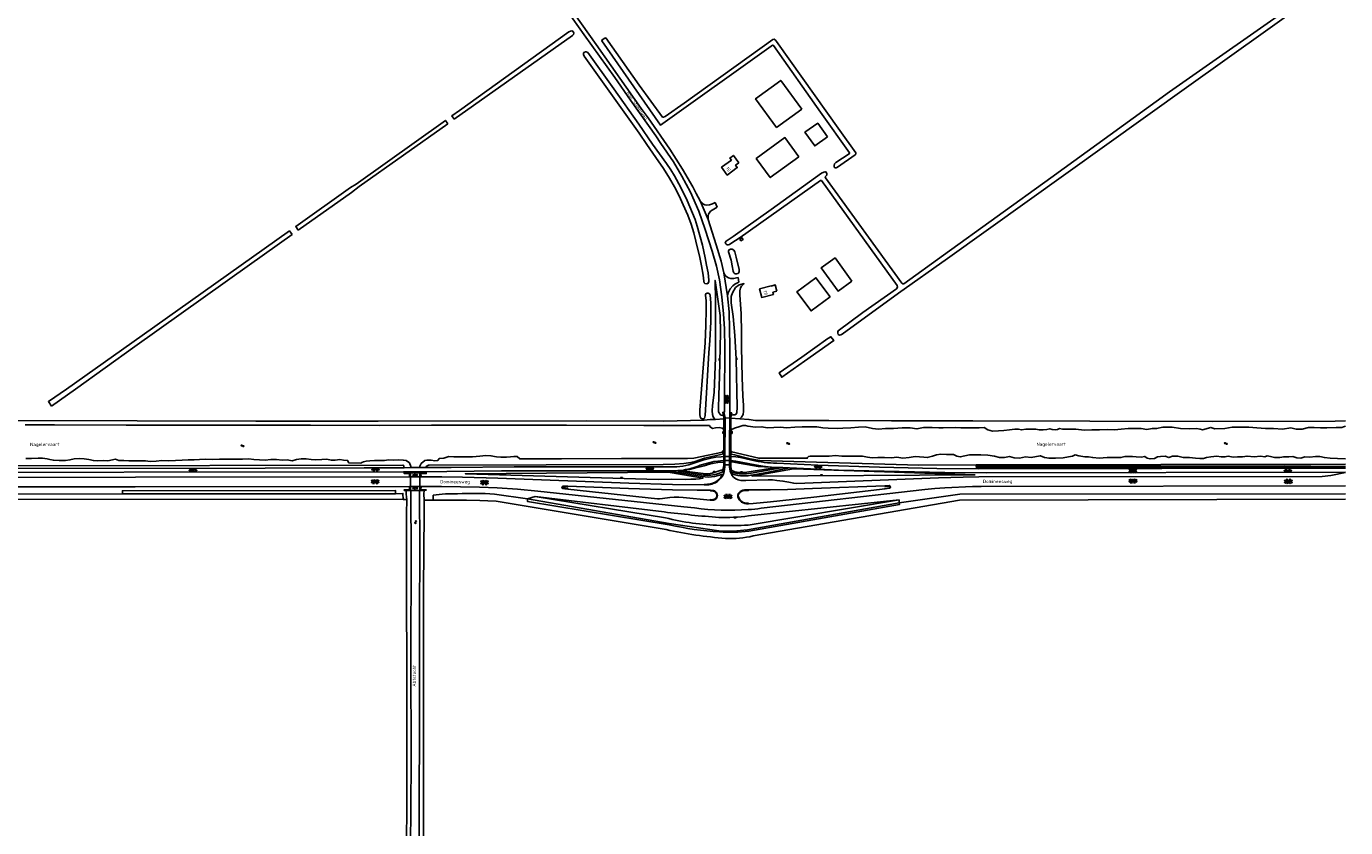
# Model space of a CAD drawing. Extents: x 168875 to 176000, y 513888 to 528000.
# Tile 26 of 106: x 175007 to 176000, y 517260 to 517862. Entities that reach past the tile are written whole.
import ezdxf

# ---------------------------------------------------------------- set-up
doc = ezdxf.new("R2010")
doc.units = 0
doc.header["$MEASUREMENT"] = 0
doc.layers.get('0').update_dxf_attribs({"linetype": 'CONTINUOUS'})
for name, color, linetype in [('DAKRAND', 10, 'CONTINUOUS'), ('HOOFDGEBOUW', 1, 'CONTINUOUS'), ('HUISNUMMER', 7, 'CONTINUOUS'), ('INSTEEK_SLOOT', 72, 'CONTINUOUS'), ('KANT_VERHARDING', 252, 'CONTINUOUS'), ('KANT_WATER', 140, 'CONTINUOUS'), ('KUNSTWERK', 12, 'CONTINUOUS'), ('SEMANTIEK', 140, 'CONTINUOUS'), ('sluitlijn_verharding', 7, 'CONTINUOUS'), ('STRAATNAAM', 7, 'CONTINUOUS'), ('TALUD', 34, 'CONTINUOUS'), ('WATERLOOPNAAM', 7, 'CONTINUOUS')]:
    doc.layers.add(name, color=color, linetype=linetype)
doc.styles.add('ISOCP', font='ISOCP.shx', dxfattribs={"height": 1.8})

# ---------------------------------------------------------------- blocks, each defined once
blk = doc.blocks.new('S016')
at = {"color": 0, "linetype": 'Continuous'}
for points in [[(0.01, -0.38), (2.65, 1.15)], [(2.65, -1.15), (0.01, 0.38)], [(5.07, -1.15), (1.09, 1.15)], [(1.09, -1.15), (5.07, 1.15)], [(6.16, -0.38), (3.51, 1.15)], [(3.51, -1.15), (6.16, 0.37)]]:
    blk.add_lwpolyline(points, dxfattribs=at)
blk = doc.blocks.new('S014')
at = {"color": 0}
for p, q in [((0, -0.75), (4.2, 1.67)), ((0, 0.65), (1.78, 1.67)), ((5.07, -1.52), (0, 1.4)), ((2.64, -1.52), (0, 0)), ((1.08, -1.52), (6.15, 1.4)), ((6.15, -0.75), (1.95, 1.67)), ((3.51, -1.52), (6.15, 0)), ((6.15, 0.65), (4.37, 1.67))]:
    blk.add_line(p, q, dxfattribs=at)
blk = doc.blocks.new('S05')
at = {"color": 0}
for p, q in [((0.08, 0.3), (0.38, 0.59)), ((0.11, -0.19), (0.41, 0.09)), ((0.38, 0.59), (0.68, 0.71)), ((0.41, 0.09), (0.71, 0.21)), ((0.68, 0.71), (1.01, 0.62)), ((0.71, 0.21), (1.02, 0.12)), ((1.01, 0.62), (1.33, 0.37)), ((1.02, 0.12), (1.36, -0.12)), ((1.33, 0.37), (1.66, 0.13)), ((1.66, 0.13), (1.97, 0.04)), ((1.97, 0.04), (2.28, 0.16)), ((2.28, 0.16), (2.58, 0.44)), ((1.36, -0.12), (1.68, -0.37)), ((1.68, -0.37), (2, -0.46)), ((2, -0.46), (2.31, -0.33)), ((2.31, -0.33), (2.61, -0.05))]:
    blk.add_line(p, q, dxfattribs=at)
blk = doc.blocks.new('S012')
at = {"color": 0}
for p, q in [((1.18, 2.05), (0, 0)), ((1.18, -2.05), (0, 0)), ((1.4, 0), (0.21, -2.05)), ((1.4, 0), (0.22, 2.05))]:
    blk.add_line(p, q, dxfattribs=at)
blk = doc.blocks.new('S04')
at = {"color": 0}
for p, q in [((0, 0.5), (0.5, 0.5)), ((0, 0.25), (1, 0.25)), ((0, 0), (0.5, 0)), ((0, -0.25), (1, -0.25)), ((0, -0.5), (0.5, -0.5))]:
    blk.add_line(p, q, dxfattribs=at)

msp = doc.modelspace()

# ---------------------------------------------------------------- linework, layer by layer
at = {"layer": 'DAKRAND'}
for points in [[(175590.8, 517800), (175571.9, 517786.2), (175556.1, 517807.8), (175575, 517821.6), (175590.8, 517800)], [(175610.2, 517779.2), (175600.6, 517772.3), (175593.2, 517782.6), (175602.8, 517789.4), (175610.2, 517779.2)], [(175628.6, 517670.6), (175618.1, 517663.1), (175605.5, 517680.6), (175615.9, 517688.1), (175628.6, 517670.6)]]:
    msp.add_lwpolyline(points, dxfattribs=at)
at = {"layer": 'HOOFDGEBOUW'}
for points in [[(175588.642, 517764.192), (175578.098, 517778.57), (175556.616, 517762.816), (175567.16, 517748.438), (175588.642, 517764.192)], [(175543.484, 517759.614), (175540.989, 517757.775), (175542.31, 517755.981), (175534.724, 517750.396), (175530.489, 517756.18), (175537.884, 517761.636), (175536.739, 517763.189), (175539.403, 517765.152), (175543.484, 517759.614)], [(175544.214, 517702.105), (175545.01, 517700.894), (175546.631, 517701.959), (175545.835, 517703.17), (175544.214, 517702.105)], [(175612.086, 517658.7), (175597.776, 517648.201), (175587.213, 517662.6), (175601.521, 517673.099), (175612.086, 517658.7)], [(175572.134, 517662.988), (175569.135, 517662.211), (175569.548, 517660.615), (175560.685, 517658.335), (175559.034, 517664.723), (175567.873, 517667.006), (175567.9, 517666.9), (175570.918, 517667.682), (175572.134, 517662.988)]]:
    msp.add_lwpolyline(points, dxfattribs=at)
at = {"layer": 'INSTEEK_SLOOT'}
for points in [[(175966.1, 517882.3), (175867.6, 517812.9), (175778.2, 517748.2), (175697.5, 517690.2), (175667.6, 517668.6), (175666.9, 517668.6), (175666.2, 517669), (175608.6, 517748.3), (175608.5, 517749), (175608.9, 517749.6), (175609.7, 517750.3), (175609.7, 517751.2), (175609.2, 517752.5), (175608.3, 517752.8), (175607.3, 517752.6), (175605.6, 517751.7), (175567.7, 517724.5), (175539.325, 517704.273), (175533.088, 517700.148)], [(175533.088, 517700.148), (175533.6, 517698.7), (175534.5, 517697.9), (175535.5, 517697.8), (175536.4, 517698.2), (175537.4, 517699), (175544.4, 517703.4), (175604.9, 517746.2), (175605.6, 517746.3), (175662.5, 517667.2), (175662.8, 517666.1), (175662.1, 517664.9), (175636.7, 517646.9), (175618.3, 517633.3), (175617.9, 517632.4), (175617.9, 517631.4), (175618.3, 517630.5), (175619.3, 517630), (175620.3, 517630.2), (175621.2, 517630.8), (175663.7, 517661.4), (175700.4, 517687.7), (175880.3, 517816.3), (175972.1, 517881.6)], [(175329.186, 517792.313), (175418.2, 517855.3), (175419.2, 517856.2), (175419.4, 517857.1), (175418.8, 517858.3), (175417.8, 517858.8), (175416.8, 517858.6), (175415.6, 517858.1), (175333.3, 517799), (175327.443, 517794.829), (175329.186, 517792.313)], [(175442.635, 517853.464), (175443.359, 517853.479), (175468.6, 517817.9), (175486.1, 517794), (175486.8, 517793.8), (175488.1, 517794.5), (175502.3, 517804.5), (175569.1, 517852.3), (175570, 517852.5), (175571.1, 517851.8), (175571.7, 517850.8), (175619.4, 517783.8), (175631.5, 517767.2), (175631.6, 517766.2), (175631, 517765.6), (175617.8, 517756.2), (175616.7, 517755.8), (175615.8, 517755.7), (175615.2, 517756.3), (175615.1, 517757.6), (175615.4, 517758.7), (175616.4, 517759.7), (175626.6, 517766.3), (175626.8, 517767), (175604.8, 517797.6), (175569.6, 517847.8), (175568.9, 517848), (175567.8, 517847.4), (175484.431, 517787.927), (175464.5, 517816.8), (175440.271, 517851.27), (175440.707, 517852.134), (175442.635, 517853.464)], [(175519.3, 517668.6), (175520.5, 517669), (175520.8, 517670.2), (175520.9, 517671.4), (175520.3, 517676.9), (175519.2, 517682.5), (175518.2, 517688.2), (175516.2, 517697.6), (175512.1, 517711.8), (175510.5, 517717), (175506.7, 517726.4), (175504.6, 517731.3), (175499.9, 517740.9), (175495.1, 517749.7), (175492.3, 517754.4), (175489.1, 517759), (175478.6, 517773.7), (175468.3, 517788.7), (175449.5, 517815.3), (175429.8, 517842.5), (175428.6, 517843), (175428, 517843), (175426.9, 517842.5), (175426.5, 517841.8), (175426.5, 517841), (175427, 517839.9), (175468.5, 517781.9), (175474.3, 517773.3), (175481.1, 517763.7), (175486.7, 517755.2), (175491.2, 517748.1), (175495, 517741.4), (175498.5, 517734.8), (175501.7, 517727.9), (175505.1, 517720.2), (175507.5, 517713.4), (175509.5, 517706.8), (175511.2, 517700.6), (175514.2, 517688.3), (175515.5, 517682.1), (175516.7, 517675.1), (175517.2, 517670.5), (175517.4, 517669.3), (175518, 517668.7), (175519.3, 517668.6)], [(175324.504, 517789), (175322.699, 517791.451), (175255.5, 517743.6), (175251.4, 517740.9), (175210.157, 517711.677), (175211.919, 517708.839)], [(175252.1, 517737.3), (175257.8, 517741.8), (175324.504, 517789)], [(175211.919, 517708.839), (175252.1, 517737.3)], [(175207.325, 517705.584), (175205.39, 517708.3), (175094.6, 517629.8), (175037.6, 517589.2), (175024.047, 517580.014), (175026.242, 517576.562)], [(175026.242, 517576.562), (175044.3, 517589.3), (175089, 517621.3), (175175.3, 517682.9), (175207.325, 517705.584)], [(175541.9, 517676.1), (175542.9, 517676.4), (175543.7, 517677.5), (175543.6, 517679.4), (175541.5, 517688.5), (175540.4, 517692.5), (175539.7, 517693.9), (175538.4, 517694.5), (175537.2, 517694.5), (175536.3, 517694.2), (175535.8, 517693.4), (175535.7, 517692.6), (175537.7, 517686.3), (175538.5, 517682), (175539.1, 517678.1), (175539.6, 517676.8), (175540.5, 517676.1), (175541.9, 517676.1)], [(175522.4, 517654.2), (175521.8, 517660.1), (175521.4, 517661), (175520.5, 517661.6), (175519.6, 517661.6), (175518.7, 517661.1), (175518.3, 517660.5), (175518.3, 517659.8), (175518.8, 517655.9), (175518.9, 517649.2), (175518.7, 517637.3), (175518.3, 517630.9), (175518.1, 517624.2), (175517.7, 517617.6), (175517, 517608.4), (175514.2, 517573.5), (175514.2, 517570.3), (175514.5, 517568.6), (175515, 517567.4), (175515.9, 517567), (175516.8, 517567), (175517.6, 517567.6), (175518.1, 517569.6), (175521, 517616.6), (175521.7, 517626), (175522.3, 517640), (175522.4, 517646.9), (175522.4, 517654.2)], [(175592.852, 517610.339), (175575.753, 517598.3), (175573.716, 517601.561), (175590.779, 517613.345), (175610.5, 517627.4), (175612.8, 517628.8), (175614.9, 517625.9), (175592.852, 517610.339)], [(175526, 517566.6), (175522, 517566.4), (175517.4, 517565.9), (175486.7, 517565.3), (175428.5, 517565.5), (175272, 517565.3), (175180, 517565.3), (175090.8, 517565.6), (174943.9, 517565.7)], [(175526, 517566.6), (175532.3, 517566.915)], [(175537.401, 517567.593), (175544.3, 517567.1)], [(175544.3, 517567.1), (175551.1, 517566.6), (175556.1, 517565.7), (175611.2, 517565.7), (175658.4, 517565.5), (175719.5, 517565.5), (175807.6, 517565.2), (175899.9, 517565), (175992.2, 517565.3), (176000, 517565.4)], [(175532.116, 517540.598), (175532.005, 517540.582), (175529, 517540), (175517.6, 517537.4), (175510.5, 517534.8), (175507.4, 517534.2), (175502.1, 517533.4), (175495.3, 517532.9), (175486.6, 517532.7), (175310.6, 517532.16)], [(175537.47, 517540.5), (175540.3, 517540), (175552.056, 517536.831), (175559.175, 517535.579), (175678.88, 517532.16), (175722.05, 517532.43)], [(175722.05, 517532.43), (176000, 517532.804)], [(175000, 517531.588), (175290.64, 517532.07)], [(175291.5, 517531.27), (175291.678, 517530.251)], [(175308.6, 517531.4), (175308.26, 517530.886), (175308.069, 517530.321)], [(175293.8, 517506.42), (175293.09, 517510.31), (175293.2, 517513.17)], [(175306.765, 517513.183), (175306.45, 517510.5), (175306.61, 517505.89)], [(174980.8, 517510.43), (175079.71, 517510.53)], [(174980.99, 517506.46), (175291.01, 517506.43)], [(175079.71, 517510.53), (175285.24, 517510.57)], [(175285.24, 517510.57), (175290.71, 517510.85), (175291.01, 517506.43)], [(175293.4, 517495.8), (175293.8, 517506.42)], [(175306.61, 517505.89), (175306.7, 517496.13)], [(175313.51, 517509.52), (175313.6, 517505.84)], [(175488.75, 517483.66), (175360.85, 517505.01), (175354.678, 517505.384), (175348.5, 517505.65), (175338.685, 517505.729), (175328.87, 517505.7), (175321.236, 517505.87), (175313.6, 517505.84)], [(175384.57, 517506.91), (175359.67, 517510.35)], [(175384.57, 517506.91), (175490.94, 517488.29), (175528.4, 517482.68)], [(175550, 517483.52), (175664.2, 517503.84)], [(176000, 517506.573), (175709.44, 517505.71), (175554.31, 517478.94)], [(175664.2, 517503.84), (175709.62, 517510.21), (176000, 517510.547)], [(175293.4, 517495.8), (175293.4, 517447.5), (175293.7, 517365.8), (175293.6, 517272.3), (175293, 517209.2), (175293.1, 517140.2), (175292.8, 517079.7), (175293, 517000)], [(175305.9, 517000), (175305.9, 517088.3), (175305.5, 517206.1), (175305.9, 517208.8), (175306, 517212.8), (175306.2, 517263), (175306.1, 517350), (175306.2, 517439), (175306.7, 517496.13)]]:
    msp.add_lwpolyline(points, dxfattribs=at)
for points in [[(175290.64, 517532.07, -0.3325312), (175291.5, 517531.27)], [(175310.6, 517532.16, 0.205907), (175308.6, 517531.4)], [(175331.91, 517510.55, 0.0459802), (175313.51, 517509.52)], [(175359.67, 517510.35, 0.0319163), (175331.91, 517510.55)], [(175533.53, 517477.04, -0.0347039), (175488.75, 517483.66)], [(175528.4, 517482.68, 0.0454626), (175550, 517483.52)], [(175554.31, 517478.94, -0.0781499), (175533.53, 517477.04)]]:
    msp.add_lwpolyline(points, format="xyb", dxfattribs=at)
at = {"layer": 'KANT_VERHARDING'}
for points in [[(175329, 518000), (175365.7, 517948.2), (175436.1, 517848.5), (175470.1, 517800.5), (175475.2, 517793.4), (175491.6, 517769.9), (175501.2, 517754.8), (175508.8, 517741.5), (175511.3, 517736.6), (175514.3, 517731.1)], [(175414.2, 517873.9), (175427, 517855.9), (175450.1, 517823.8), (175461.9, 517806.7), (175480.9, 517779.9), (175484.9, 517774.1), (175494.2, 517760.2), (175500.7, 517749.6), (175507, 517737.4), (175513.4, 517723.2), (175518.2, 517709.4), (175523.5, 517693.2), (175526.6, 517681.8), (175528.9, 517671.6), (175530.7, 517658.7), (175532, 517646), (175532.7, 517634.6), (175533, 517620.2), (175533, 517609.6), (175532.8, 517593), (175532.8, 517572.2), (175532.3, 517572.1)], [(175514.3, 517731.1), (175515.6, 517729.6), (175516.8, 517728.5), (175517.8, 517728), (175519.5, 517727.7), (175521.5, 517728), (175523.6, 517728.7), (175525.721, 517729.761)], [(175520.3, 517716.9), (175520.4, 517719.9), (175520.7, 517721), (175522.2, 517723.1), (175527.169, 517726.335)], [(175532.3, 517676.7), (175530.1, 517685.5), (175526.5, 517698), (175520.3, 517716.9)], [(175542.942, 517673.36), (175539.5, 517672.5), (175537.5, 517672.6), (175535.6, 517673.1), (175533.8, 517674.2), (175532.8, 517675.5), (175532.3, 517676.7)], [(175543.511, 517669.717), (175540.5, 517668.4), (175538.9, 517667), (175536.9, 517664.7), (175535.5, 517661.8), (175535, 517659.4)], [(175535, 517659.4), (175536.1, 517647.4), (175536.5, 517634.5), (175536.7, 517621.6), (175536.7, 517594.6), (175536.8, 517571.4)], [(175532.098, 517538.652), (175532.004, 517538.648), (175530.055, 517538.531), (175526.068, 517538.114), (175522.443, 517537.476), (175516.43, 517536.01), (175510.35, 517533.88)], [(175514.37, 517532.12), (175522.9, 517534.47), (175524.748, 517534.823), (175527.584, 517535.238), (175529.687, 517535.461), (175532.002, 517535.591), (175532.115, 517535.595)], [(175532.979, 517538.68), (175532.098, 517538.652)], [(175532.968, 517535.619), (175532.115, 517535.595)], [(175536.458, 517535.581), (175532.968, 517535.619)], [(175536.456, 517538.663), (175532.979, 517538.68)], [(175536.456, 517538.663), (175537.476, 517538.619)], [(175536.458, 517535.581), (175537.486, 517535.528)], [(175553.31, 517535.88), (175544.69, 517537.8), (175541.096, 517538.32), (175537.476, 517538.619)], [(175567.46, 517530.626), (175561.634, 517531.296), (175555.86, 517532.32), (175541.13, 517535.18), (175537.486, 517535.528)], [(176000, 517529.838), (175723.54, 517529.5), (175692.49, 517529.73), (175649.25, 517530.6), (175603.01, 517532.08), (175571.96, 517533.57)], [(174811.196, 517529.035), (174826.59, 517527.96), (174849.49, 517526.75), (174870.44, 517526.54), (175291.244, 517527.176), (175291.667, 517527.222)], [(174813.872, 517531.995), (174834.45, 517530.49), (174855.55, 517529.65), (174873.48, 517529.58), (175187.13, 517529.91), (175261.6, 517530.07), (175291.678, 517530.251)], [(175295.61, 517523.39), (175089.47, 517523.03), (174879.76, 517522.96), (174869.274, 517523.033), (174858.79, 517523.28), (174855.52, 517523.64)], [(175291.667, 517527.222), (175291.79, 517526.22)], [(175291.667, 517527.222), (175308.127, 517527.22)], [(175291.678, 517530.251), (175296.784, 517530.273)], [(175296.784, 517530.273), (175303.4, 517530.301)], [(175303.4, 517530.301), (175308.069, 517530.321)], [(175517.5, 517517.26), (175493.553, 517517.561), (175460.67, 517518.53), (175362.04, 517522.35), (175335.63, 517523), (175319.986, 517523.282), (175304.34, 517523.36)], [(175492.27, 517530.82), (175374.34, 517530.9), (175326.94, 517530.28), (175309.9, 517530.289), (175308.069, 517530.321)], [(175490.38, 517527.77), (175364.87, 517527.9), (175323.79, 517527.26), (175308.127, 517527.22)], [(175308.127, 517527.22), (175308.22, 517526.18)], [(175490.38, 517527.77), (175515.88, 517523.52)], [(175498.563, 517528.08), (175497.5, 517528.04)], [(175497.5, 517528.04), (175498.07, 517527.69), (175515.48, 517524.98)], [(175498.563, 517528.08), (175501.83, 517528.49)], [(175525.08, 517523.74), (175530.62, 517525.13), (175531.03, 517525.39)], [(175526.68, 517525.47), (175532.54, 517527.28)], [(175530.01, 517522.39), (175530.934, 517523.535), (175531.7, 517524.79)], [(175531.03, 517525.39), (175531.86, 517525.13)], [(175531.86, 517525.13), (175531.7, 517524.79)], [(175537.02, 517527.57), (175537.562, 517526.989), (175538.29, 517526.67)], [(175537.93, 517527.42), (175538.29, 517526.67)], [(175538.083, 517524.789), (175538.087, 517524.758), (175538.104, 517524.691), (175538.127, 517524.634), (175538.17, 517524.56)], [(175548.86, 517520.5), (175565.52, 517521), (175568.848, 517521.013), (175572.16, 517520.68), (175576.611, 517520.107), (175581.03, 517519.33), (175584.79, 517518.5), (175586.94, 517518.26), (175693.749, 517522.543), (175712.204, 517523.08), (175724.02, 517523.33), (175982.25, 517523.63), (175988.96, 517524.48), (176000, 517526.629)], [(175576.54, 517530.33), (175552.81, 517526.08)], [(175581.6, 517530.01), (175561.75, 517526.18), (175554.48, 517524.87)], [(175571.83, 517530.4), (175576.54, 517530.33)], [(175581.6, 517530.01), (175618.46, 517528.46), (175698.49, 517526.59), (175729.77, 517526.4), (176000, 517526.783)], [(175295.71, 517516.19), (175089.29, 517515.83), (174980.64, 517515.8)], [(175304.34, 517516.17), (175319.766, 517516.211), (175348.39, 517515.656), (175361.58, 517515.06), (175376.98, 517514.013), (175392.35, 517512.59), (175502.131, 517500.746), (175510.114, 517500)], [(175414.7, 517514.17), (175412.66, 517514.35), (175411.15, 517514.6)], [(175411.32, 517516.46), (175414.88, 517516.31)], [(175522.01, 517505.85), (175501.67, 517507.85), (175498.269, 517508.1), (175494.86, 517508.05), (175491.59, 517507.823), (175486.085, 517506.955), (175483.8, 517506.75), (175482.355, 517506.82), (175414.7, 517514.17)], [(175414.88, 517516.31), (175460.34, 517514.57), (175493.549, 517513.565), (175512.045, 517513.277), (175522.16, 517513.21)], [(175517.5, 517517.26), (175519.82, 517517.3)], [(175522.16, 517513.21), (175523.46, 517513.2)], [(175544.88, 517520.61), (175548.86, 517520.5)], [(175547.71, 517513.46), (175550.52, 517513.51)], [(175653.37, 517516.66), (175598.82, 517514.52), (175580.16, 517513.92), (175567.016, 517513.669), (175550.52, 517513.51)], [(175653.57, 517514.26), (175599.81, 517508.06), (175567.197, 517504.482), (175554.26, 517503.23), (175550.73, 517503.06)], [(175560.31, 517499.82), (175683.51, 517513.81), (175691.013, 517514.56), (175698.53, 517515.16), (175719.37, 517516.14), (175722.546, 517516.178), (175725.72, 517516.08), (176000, 517516.592)], [(175656.67, 517516.76), (175653.37, 517516.66)], [(175653.57, 517514.26), (175656.79, 517514.75)], [(175523.27, 517505.73), (175522.01, 517505.85)]]:
    msp.add_lwpolyline(points, dxfattribs=at)
for points in [[(175510.35, 517533.88, -0.0941366), (175492.27, 517530.82)], [(175571.96, 517533.57, -0.0524453), (175553.31, 517535.88)], [(175501.83, 517528.49, 0.0654042), (175514.37, 517532.12)], [(175515.48, 517524.98, 0.1292882), (175526.68, 517525.47)], [(175515.88, 517523.52, 0.0865242), (175525.08, 517523.74)], [(175538.87, 517525.25, 0.6540121), (175538.083, 517524.789)], [(175538.17, 517524.56, 0.1981506), (175544.88, 517520.61)], [(175552.81, 517526.08, -0.1089524), (175538.29, 517526.67)], [(175554.48, 517524.87, -0.1237683), (175538.87, 517525.25)], [(175411.15, 517514.6, -0.917208), (175411.32, 517516.46)], [(175519.82, 517517.3, 0.1023039), (175524.14, 517518.26)], [(175523.46, 517513.2, -1.0805914), (175523.27, 517505.73)], [(175524.14, 517518.26, 0.140395), (175530.01, 517522.39)], [(175543.62, 517511.49, -0.2015731), (175547.71, 517513.46)], [(175656.79, 517514.75, 0.803966), (175656.67, 517516.76)], [(175542.77, 517508.16, -0.2894847), (175543.62, 517511.49)], [(175545.52, 517504.37, -0.1608731), (175542.77, 517508.16)], [(175550.73, 517503.06, -0.1812191), (175545.52, 517504.37)], [(175510.114, 517500, 0.0538934), (175550.49, 517498.85)], [(175550.49, 517498.85, 0.0745387), (175560.31, 517499.82)]]:
    msp.add_lwpolyline(points, format="xyb", dxfattribs=at)
at = {"layer": 'KANT_WATER'}
for points in [[(175532.3, 517558.955), (175531, 517559.9), (175528.6, 517560.5), (175525.8, 517560.2), (175523.7, 517559.8), (175522, 517560.9), (175521.3, 517562.1), (175471.9, 517562), (175413.7, 517562.2), (175349.5, 517562.3), (175312.3, 517562.3), (175273, 517562.1), (175221.3, 517562.2), (175184.3, 517562.3), (175133.8, 517562.2), (175082.4, 517562.3), (175028.6, 517562.4), (175006.4, 517562.5)], [(175537.476, 517558.79), (175540.2, 517559.9), (175544.1, 517561.2), (175546.5, 517562.1), (175548.4, 517561.9), (175550.3, 517561.4), (175556.1, 517560.7), (175560.8, 517561.1), (175564.7, 517560.3), (175569.9, 517560.4), (175574.8, 517560.6), (175579.4, 517560.3), (175585.6, 517560.6), (175591.2, 517561), (175596.5, 517561), (175602.2, 517560.9), (175606.7, 517560.3), (175610.6, 517560), (175618, 517559.6), (175621.7, 517560), (175627.7, 517560.2), (175633.6, 517560.7), (175638.5, 517560.9), (175644.1, 517559.8), (175648.5, 517559.1), (175653.7, 517559.7), (175659.8, 517559.8), (175666.3, 517560.1), (175672.4, 517560.2), (175677.4, 517559.4), (175682.5, 517560.4), (175688.9, 517560.5), (175693.9, 517560.1), (175697.3, 517560.1), (175706.4, 517560.5), (175710.4, 517560.1), (175714.4, 517560.3), (175719.1, 517560.2), (175724.4, 517560.2), (175728.1, 517560.4), (175730.8, 517558.8), (175734.3, 517557.8), (175738.9, 517558), (175742.9, 517558.3), (175747, 517558.6), (175751.2, 517559.2), (175753.8, 517559.1), (175756.1, 517558.6), (175759.5, 517559.2), (175763.7, 517559.3)], [(175763.7, 517559.3), (175766.9, 517559.1), (175769.5, 517558.7), (175772.4, 517558.6), (175775.2, 517559), (175777.4, 517559.5), (175779.1, 517559), (175781.4, 517558.8), (175783.3, 517558.9), (175784.8, 517559.7), (175787, 517559.3), (175797.1, 517559.3), (175803.3, 517558.4), (175809.1, 517558.6), (175814.8, 517558.8), (175820.6, 517559), (175826, 517558.7), (175831.1, 517559.1), (175836.4, 517559.6), (175841.7, 517559.7), (175846.2, 517559.6), (175850.4, 517559), (175854.5, 517559.8), (175857.8, 517559.6), (175862.4, 517560.6), (175869.4, 517560.8), (175875.7, 517559.8), (175882.6, 517559.5), (175887.9, 517559.7), (175890.6, 517559.3), (175892.3, 517558.6), (175898.6, 517560.5), (175901.6, 517559.5), (175909.2, 517559.8), (175914.7, 517560.8), (175920.6, 517560.8), (175927.2, 517560.6), (175933.1, 517560.1), (175939.8, 517559.7), (175945.7, 517559.8), (175952.5, 517559.3), (175958.7, 517560.2), (175962.9, 517559.1), (175967.4, 517559.2), (175972.2, 517560.4), (175976.3, 517560.5), (175981, 517560.1), (175985.9, 517560.2), (175992.9, 517560.4), (175997.1, 517560.5)], [(175997.1, 517560.5), (175998.5, 517560.9), (176000, 517561.4)], [(175006.9, 517537.2), (175011.4, 517537.1), (175016.2, 517537.3), (175019.6, 517537.4), (175023, 517537), (175025.2, 517536.4), (175027.8, 517535.9), (175032, 517535.6), (175036.9, 517535.6), (175040.2, 517536.1), (175043.5, 517536.9), (175047.3, 517537.2), (175050.9, 517536.9), (175054.4, 517536.4), (175057.9, 517535.6), (175061.1, 517535.5), (175065.1, 517535.6), (175068.7, 517535.3), (175074.4, 517536.6), (175077, 517535.6), (175080.8, 517535.7), (175084.4, 517535.4), (175093.2, 517535.4), (175097.1, 517535.5), (175100.6, 517535), (175105, 517535.1), (175109.4, 517535.6), (175114, 517535.3), (175119.6, 517535.6), (175124.7, 517536), (175129.1, 517536.2), (175133.7, 517536.1), (175137.6, 517536.4), (175142.4, 517536.6), (175147.7, 517536.5), (175152.8, 517536.7), (175170, 517536.7), (175174.8, 517536.8), (175178.6, 517536.3), (175182.9, 517536.1), (175187.1, 517535.9), (175191.4, 517536.3), (175195.5, 517536.4), (175199.8, 517535.9), (175203.6, 517536.2), (175207.4, 517535.5), (175210.6, 517536.4)], [(175210.6, 517536.4), (175214.2, 517537), (175218, 517536.9), (175221.7, 517536.5), (175225.3, 517536.2), (175229.7, 517536.5), (175233.5, 517536.6), (175236.7, 517536), (175239.7, 517535.8), (175243.2, 517536.3), (175246, 517535.9), (175249.1, 517535.7), (175250.1, 517533.8), (175259, 517533.7), (175259.8, 517534.2), (175261, 517534.6), (175263.2, 517535.2), (175265.8, 517535.5), (175269.3, 517535.6), (175273.8, 517535.7), (175276.9, 517535.7), (175280, 517536.1), (175283.5, 517535.8), (175287.2, 517536.1), (175291, 517536), (175293.1, 517535.6), (175295.6, 517533.9), (175296.7, 517531.2), (175296.784, 517530.273)], [(175531.112, 517542.002), (175509.7, 517537.5), (175504.8, 517537.2), (175455.3, 517537.2), (175410.1, 517537), (175378.8, 517537), (175376.8, 517538.7), (175374.3, 517538.7), (175371.6, 517538.3), (175368.6, 517538.2), (175364.5, 517538.2), (175361.2, 517538.5), (175357, 517539.2), (175353.2, 517539.3), (175348.6, 517539), (175343.2, 517538.5), (175338.7, 517538.3), (175333.9, 517538.3), (175329.1, 517538.5), (175325.3, 517538.6), (175322.9, 517538), (175321.6, 517537.5), (175318.1, 517537.1), (175317, 517535.7), (175314.8, 517535.5), (175312.1, 517535.8), (175310.2, 517536), (175308.9, 517536), (175307.1, 517535.7), (175304.5, 517533.3), (175303.4, 517531.4), (175303.4, 517530.301)], [(175538.129, 517542.289), (175558.4, 517537.4), (175595, 517537.4), (175595.1, 517538), (175595.8, 517538.6), (175597.1, 517538.8), (175601.1, 517539), (175611.4, 517539), (175616.2, 517539.3), (175620.9, 517538.9), (175626.8, 517538.8), (175632.1, 517539), (175636.4, 517538.9), (175640.4, 517538.1), (175643.8, 517537.6), (175648, 517537.8), (175653.1, 517537.9), (175658.4, 517537.6), (175662.4, 517538.1), (175666.9, 517537.4), (175671.5, 517537.9), (175676.2, 517538.7), (175682.6, 517538.2), (175685.2, 517537.9), (175689.3, 517538.8), (175692.1, 517540), (175695.4, 517540.4), (175699.8, 517540.2), (175705, 517540.1), (175707.4, 517538.9), (175710, 517538.4), (175713.6, 517539.2), (175717.1, 517540), (175721.1, 517539.8), (175725.6, 517539.8), (175730.8, 517539.6), (175735.9, 517538.9), (175739.7, 517537.9), (175743.4, 517538), (175747, 517538.6), (175750.6, 517537.7), (175754.6, 517537.4), (175759.2, 517538.3), (175763.3, 517538), (175767.5, 517538.7), (175770.4, 517539.2), (175773.5, 517537.9), (175776.9, 517537.3), (175781.8, 517537.4), (175787.5, 517537.7)], [(175787.5, 517537.7), (175791.5, 517538.4), (175794.6, 517538.9), (175796.6, 517539.9), (175799.4, 517539.2), (175803.7, 517538.5), (175806.5, 517538.5), (175809.8, 517537.8), (175814.6, 517537.5), (175820.7, 517537.9), (175826.6, 517538), (175830.9, 517537.9), (175833.9, 517538.7), (175839.7, 517538.6), (175842.5, 517538.4), (175846.3, 517538.2), (175848.9, 517538.7), (175850.6, 517537.5), (175852.9, 517536.9), (175856.3, 517537.1), (175858.5, 517538.3), (175860.6, 517538.6), (175864.2, 517538.9), (175867.1, 517537.8), (175869.8, 517538.9), (175873.7, 517538.9), (175877.8, 517537.8), (175882.6, 517537.8), (175887, 517537.4), (175890.2, 517537.1), (175893, 517537.1), (175895.4, 517538), (175898.6, 517538.5), (175903.2, 517538.8), (175906.4, 517538.5), (175909.2, 517538.3), (175911.7, 517538.8), (175915.4, 517538.2), (175918.7, 517538.5), (175922.3, 517538.4), (175925.9, 517539), (175931.3, 517538.5), (175935.9, 517538.8), (175939.2, 517538.4), (175941, 517539.1), (175943.6, 517538.6), (175946.6, 517537.9), (175950.4, 517537.8), (175953.5, 517538.5), (175957.3, 517538.3)], [(175957.3, 517538.3), (175960.3, 517538.6), (175963.3, 517537.6), (175966.3, 517537.4), (175969.2, 517538.5), (175973.1, 517538.2), (175977.4, 517538.6), (175980.6, 517538.6), (175984.1, 517537.9), (175988.3, 517537.3), (175993.9, 517537.1), (176000, 517536.9)], [(175296.699, 517513.189), (175296.9, 517463.8), (175296.8, 517389), (175296.9, 517308.3), (175296.5, 517244.1), (175296.6, 517206), (175296.6, 517142.1), (175296.5, 517079.2), (175296.6, 517000)], [(175302.6, 517000), (175302.8, 517062.6), (175302.9, 517155.9), (175303, 517208.9), (175303, 517272.1), (175303.2, 517341.6), (175303.2, 517409.8), (175303.4, 517477.9), (175303.2, 517504.5), (175303.1, 517510.5), (175303.1, 517513.152)]]:
    msp.add_lwpolyline(points, dxfattribs=at)
at = {"layer": 'KUNSTWERK'}
for points in [[(175532.3, 517572.1), (175531.4, 517571.8), (175531.874, 517569.587)], [(175531.874, 517569.587), (175532.278, 517567.702)], [(175532.278, 517567.702), (175533.183, 517567.684)], [(175532.278, 517567.702), (175532.3, 517567.6), (175532.3, 517566.915)], [(175532.3, 517572.1), (175533.183, 517567.684)], [(175532.3, 517566.915), (175532.3, 517558.955)], [(175533.183, 517567.684), (175533.2, 517567.6), (175532.979, 517538.68)], [(175533.183, 517567.684), (175536.724, 517567.613)], [(175536.724, 517567.613), (175536.45, 517549.91), (175536.456, 517538.663)], [(175536.8, 517571.4), (175536.724, 517567.613)], [(175536.724, 517567.613), (175537.401, 517567.593)], [(175536.8, 517571.4), (175538.1, 517571.5), (175537.769, 517569.706)], [(175537.769, 517569.706), (175537.401, 517567.593)], [(175537.401, 517567.593), (175537.476, 517558.79)], [(175532.3, 517558.1), (175531.7, 517557.7), (175531.4, 517556.8), (175531.7, 517556), (175532.258, 517555.554)], [(175532.258, 517555.554), (175532.143, 517543.398)], [(175532.3, 517558.1), (175532.258, 517555.554)], [(175532.3, 517558.955), (175532.3, 517558.1)], [(175537.496, 517555.548), (175537.461, 517543.267)], [(175537.476, 517558.79), (175537.481, 517558.16)], [(175537.496, 517555.548), (175538.2, 517555.9), (175538.4, 517556.6), (175538.4, 517557.4), (175538.2, 517557.8), (175537.481, 517558.16)], [(175537.481, 517558.16), (175537.496, 517555.548)], [(175532.143, 517543.398), (175531.829, 517543.258), (175531.655, 517543.135), (175531.499, 517542.97), (175531.359, 517542.765), (175531.246, 517542.572), (175531.167, 517542.372), (175531.113, 517542.097), (175531.112, 517542.002)], [(175532.143, 517543.398), (175532.118, 517540.755)], [(175537.461, 517543.267), (175537.469, 517540.893)], [(175538.129, 517542.289), (175538.118, 517542.405), (175538.05, 517542.62), (175537.807, 517542.991), (175537.461, 517543.267)], [(175531.112, 517542.002), (175531.11, 517541.87), (175531.128, 517541.627), (175531.188, 517541.429), (175531.309, 517541.211), (175531.44, 517541.06), (175531.668, 517540.879), (175531.93, 517540.75), (175532.118, 517540.755)], [(175532.116, 517540.598), (175532.098, 517538.652)], [(175532.098, 517538.652), (175532.115, 517535.595)], [(175532.115, 517535.595), (175532.121, 517534.487)], [(175532.118, 517540.755), (175532.116, 517540.598)], [(175532.121, 517534.487), (175532.118, 517532.34)], [(175532.956, 517532.344), (175532.968, 517535.619)], [(175532.979, 517538.68), (175532.968, 517535.619)], [(175536.456, 517538.663), (175536.458, 517535.581)], [(175536.459, 517532.356), (175536.458, 517535.581)], [(175537.469, 517540.893), (175537.735, 517541.067), (175537.92, 517541.31), (175538.13, 517541.81), (175538.14, 517542.18), (175538.129, 517542.289)], [(175537.469, 517540.893), (175537.47, 517540.5)], [(175537.47, 517540.5), (175537.476, 517538.619)], [(175537.476, 517538.619), (175537.486, 517535.528)], [(175537.486, 517535.528), (175537.488, 517534.628)], [(175537.496, 517532.36), (175537.488, 517534.628)], [(175295.61, 517523.39), (175295.61, 517525.83), (175291.77, 517525.76), (175291.79, 517526.22)], [(175291.79, 517526.22), (175296.52, 517526.26)], [(175296.511, 517523.387), (175295.61, 517523.39)], [(175296.511, 517523.387), (175296.489, 517516.188)], [(175296.52, 517526.26), (175296.511, 517523.387)], [(175303.516, 517523.363), (175296.511, 517523.387)], [(175303.52, 517526.22), (175296.52, 517526.26)], [(175303.505, 517516.172), (175303.516, 517523.363)], [(175303.516, 517523.363), (175303.52, 517526.22)], [(175304.34, 517523.36), (175303.516, 517523.363)], [(175303.52, 517526.22), (175308.22, 517526.18)], [(175308.22, 517526.18), (175308.23, 517525.76), (175304.33, 517525.71), (175304.34, 517523.36)], [(175531.51, 517528.66), (175531.25, 517527.49), (175531.48, 517527.45), (175532.54, 517527.28)], [(175531.51, 517528.66), (175532.12, 517531.401), (175532.118, 517532.34)], [(175532.956, 517532.344), (175532.118, 517532.34)], [(175532.54, 517527.28), (175532.95, 517530.82)], [(175532.956, 517532.344), (175532.95, 517530.82)], [(175532.956, 517532.344), (175536.459, 517532.356)], [(175536.459, 517532.356), (175537.496, 517532.36)], [(175536.459, 517532.356), (175536.46, 517531.2), (175536.49, 517530.86)], [(175536.49, 517530.86), (175537.02, 517527.57)], [(175537.02, 517527.57), (175537.9, 517527.62), (175537.93, 517527.42)], [(175537.501, 517530.997), (175537.496, 517532.36)], [(175538, 517528.3), (175537.501, 517530.997)], [(175537.93, 517527.42), (175538.14, 517527.47), (175538, 517528.3)], [(175295.71, 517516.19), (175295.79, 517513.59), (175291.78, 517513.59), (175291.74, 517513.19), (175293.2, 517513.17)], [(175296.48, 517513.19), (175293.2, 517513.17)], [(175295.71, 517516.19), (175296.489, 517516.188)], [(175296.489, 517516.188), (175296.48, 517513.19)], [(175296.48, 517513.19), (175296.699, 517513.189)], [(175296.489, 517516.188), (175303.505, 517516.172)], [(175296.699, 517513.189), (175303.1, 517513.152)], [(175303.1, 517513.152), (175303.5, 517513.15)], [(175303.505, 517516.172), (175303.5, 517513.15)], [(175303.5, 517513.15), (175306.62, 517513.18), (175306.765, 517513.183)], [(175303.505, 517516.172), (175304.34, 517516.17)], [(175304.34, 517516.17), (175304.22, 517513.65), (175308.21, 517513.6), (175308.19, 517513.21), (175306.765, 517513.183)]]:
    msp.add_lwpolyline(points, dxfattribs=at)
at = {"layer": 'sluitlijn_verharding'}
for points in [[(175514.3, 517731.1), (175520.3, 517716.9)], [(175525.721, 517729.761), (175527.169, 517726.335)], [(175532.3, 517676.7), (175535, 517659.4)], [(175542.942, 517673.36), (175543.511, 517669.717)], [(175497.5, 517528.04), (175490.38, 517527.77)], [(175532.54, 517527.28), (175531.86, 517525.13)], [(175538.083, 517524.789), (175537.02, 517527.57)], [(175538.17, 517524.56), (175538.083, 517524.789)], [(175576.54, 517530.33), (175581.6, 517530.01)]]:
    msp.add_lwpolyline(points, dxfattribs=at)
at = {"layer": 'TALUD'}
for points in [[(175531.874, 517569.587), (175530.3, 517569.7), (175529.3, 517570.3), (175528.2, 517572.3), (175528.1, 517574.6), (175528.5, 517585), (175528.9, 517598.5), (175529.6, 517632), (175529.3, 517644.8), (175525.6, 517671.1), (175526, 517656.2), (175526, 517637), (175525.8, 517613.2), (175524.8, 517586.9), (175523.7, 517576.9), (175523.5, 517573.1), (175523.7, 517570.3), (175524.2, 517568.4), (175525.1, 517567.1), (175526, 517566.6)], [(175544.3, 517567.1), (175545.4, 517568.2), (175546.7, 517570.3), (175547.1, 517572.7), (175547.1, 517576.9), (175546.5, 517584.4), (175545.9, 517598.1), (175545.5, 517620.8), (175545.6, 517631.7), (175545.1, 517646), (175544.1, 517660.2), (175544.1, 517663.2), (175544.7, 517665.5), (175545.5, 517666.9), (175547.4, 517668.7), (175543.806, 517667.826), (175540.9, 517665.7), (175538.7, 517661.7), (175537.8, 517659.1), (175537.8, 517654.2), (175539.1, 517643.9), (175540.5, 517629.8), (175541.5, 517612.2), (175542.2, 517575.4), (175542, 517571.7), (175541.4, 517570.6), (175540.5, 517569.9), (175539, 517569.9), (175537.769, 517569.706)], [(175498.563, 517528.08), (175502.441, 517528.364), (175506.29, 517528.91), (175510.22, 517529.77), (175517.42, 517531.67), (175519.034, 517532.256), (175520.402, 517532.664), (175521.312, 517532.89), (175522.169, 517533.078), (175523.48, 517533.3), (175524.792, 517533.553), (175527.772, 517534.028), (175532.003, 517534.483), (175532.121, 517534.487)], [(175537.488, 517534.628), (175539.8, 517534.52), (175543.68, 517533.63), (175557.9, 517531.24), (175567.46, 517530.626)], [(175482.67, 517521.45), (175493.057, 517521.517), (175503.44, 517521.25), (175507.244, 517521.564), (175511.06, 517521.64), (175513.798, 517521.944), (175516.52, 517522.37), (175490.25, 517526.99), (175337.72, 517525.69), (175482.67, 517521.45)], [(175498.563, 517528.08), (175516.61, 517525.87)], [(175521.87, 517525.87), (175523.361, 517526.201), (175529.44, 517528.01), (175529.723, 517528.198), (175530.016, 517528.335), (175530.227, 517528.407), (175530.426, 517528.456), (175530.66, 517528.49), (175531.51, 517528.66)], [(175529.62, 517522.64), (175530.523, 517523.774), (175531.28, 517525.01), (175531.7, 517524.79)], [(175539.44, 517527.65), (175538.697, 517527.924), (175538, 517528.3)], [(175571.83, 517530.4), (175549.44, 517526.75), (175543.31, 517526.68)], [(175721.24, 517524.95), (175584.59, 517529.31), (175553.44, 517523.98), (175721.24, 517524.95)], [(175571.83, 517530.4), (175568.035, 517530.588), (175567.46, 517530.626)], [(175722.05, 517532.43), (175722.118, 517531.5)], [(175722.118, 517531.5), (175828.5, 517531.6), (175889.4, 517531.4), (175954.2, 517531.6), (175993.7, 517531.2), (176000, 517531.2)], [(175722.118, 517531.5), (175722.2, 517530.37), (176000, 517530.692)], [(175285.24, 517510.57), (175285.09, 517513.12), (175079.67, 517512.84), (175079.71, 517510.53)], [(175414.7, 517514.17), (175414.76, 517514.61), (175411.26, 517515.04)], [(175411.31, 517516.02), (175414.82, 517515.85), (175414.88, 517516.31)], [(175517.5, 517517.26), (175517.51, 517517.72), (175519.78, 517517.79)], [(175522.16, 517513.21), (175522.18, 517512.77), (175523.46, 517512.73)], [(175547.72, 517512.99), (175550.5, 517513.01), (175550.52, 517513.51)], [(175653.37, 517516.66), (175653.39, 517516.18), (175656.62, 517516.3)], [(175656.75, 517515.19), (175653.5, 517514.66), (175653.57, 517514.26)], [(175291.01, 517506.43), (175293.8, 517506.42)], [(175306.61, 517505.89), (175313.6, 517505.84)], [(175384.57, 517506.91), (175384.4, 517504.92), (175491.03, 517487.29)], [(175384.57, 517506.91), (175390.32, 517508.5)], [(175390.32, 517508.5), (175487.21, 517496.97)], [(175390.32, 517508.5), (175488.25, 517492.55)], [(175523.29, 517506.18), (175522.06, 517506.31), (175522.01, 517505.85)], [(175550.39, 517487.07), (175664.14, 517505.96)], [(175550.66, 517493.91), (175664.14, 517505.96)], [(175550.73, 517503.06), (175550.73, 517503.54)], [(175551.01, 517482.45), (175664.33, 517502.45), (175664.2, 517503.84)], [(175664.2, 517503.84), (175664.14, 517505.96)]]:
    msp.add_lwpolyline(points, dxfattribs=at)
for points in [[(175516.61, 517525.87, 0.0954373), (175521.87, 517525.87)], [(175543.31, 517526.68, -0.1162309), (175539.44, 517527.65)], [(175411.26, 517515.04, -0.8958774), (175411.31, 517516.02)], [(175519.78, 517517.79, 0.1045393), (175523.97, 517518.65)], [(175523.97, 517518.65, 0.1427222), (175529.62, 517522.64)], [(175544.15, 517511.38, -0.184911), (175547.72, 517512.99)], [(175656.62, 517516.3, -0.9820177), (175656.75, 517515.19)], [(175523.46, 517512.73, -1.0906893), (175523.29, 517506.18)], [(175543.21, 517508.35, -0.3076715), (175544.15, 517511.38)], [(175545.69, 517504.8, -0.1482405), (175543.21, 517508.35)], [(175550.73, 517503.54, -0.1769374), (175545.69, 517504.8)], [(175487.21, 517496.97, 0.0109122), (175528.45, 517492.77)], [(175528.45, 517492.77, 0.0359275), (175550.66, 517493.91)], [(175488.25, 517492.55, 0.0548953), (175529.31, 517486.83)], [(175491.03, 517487.29, 0.0382107), (175529.03, 517481.9)], [(175529.31, 517486.83, 0.0293174), (175550.39, 517487.07)], [(175529.03, 517481.9, 0.0389452), (175551.01, 517482.45)]]:
    msp.add_lwpolyline(points, format="xyb", dxfattribs=at)

# ---------------------------------------------------------------- block references
at = {"layer": 'SEMANTIEK'}
for p, xscale, yscale, rotation in [((175529.2, 517611.7), 1.00941666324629, 1.00941666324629, 178.3536964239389), ((175541.5, 517612.2), 0.996289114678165, 0.996289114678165, 1.380354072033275), ((175455.092, 517522.281), 0.9914539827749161, 0.9914539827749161, 88.26604580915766), ((175524.848, 517526.751), 1.006578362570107, 1.006578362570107, 105.9141209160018), ((175545.418, 517526.678), 1.009049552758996, 1.009049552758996, 89.43217141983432), ((175605.753, 517524.302), 1.009017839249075, 1.009017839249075, 90.3407042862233), ((175540.555, 517493.116), 1.002660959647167, 1.002660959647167, 274.1751858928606)]:
    msp.add_blockref('S04', p, dxfattribs=dict(at, xscale=xscale, yscale=yscale, rotation=rotation))
for name, p, rotation in [('S014', (175534.8, 517578.6), 90), ('S05', (175168.672, 517546.541), 0.1304843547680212), ('S05', (175481.377, 517549.282), 180.1435327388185), ('S05', (175581.995, 517548.586), 179.9086608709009), ('S05', (175911.247, 517548.586), 179.9086608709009), ('S016', (175266.971, 517528.663), 0.09096623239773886), ('S012', (175299.933, 517524.016), 91.18751010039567), ('S014', (175479.6, 517529.35), 180), ('S016', (175606.233, 517530.662), 176.8526177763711), ('S016', (175959.631, 517527.946), 180), ('S012', (175300.01, 517515.557), 270.2858917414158), ('S014', (175960.017, 517520.127), 180), ('S014', (175538.386, 517508.708), 180), ('S05', (175300.181, 517490.617), 269.7520808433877)]:
    msp.add_blockref(name, p, dxfattribs=dict(at, rotation=rotation))
for name, p in [('S016', (175129.693, 517528.368)), ('S014', (175836.8, 517527.95)), ('S014', (175266.814, 517519.533)), ('S014', (175348.99, 517518.954)), ('S014', (175836.9, 517520))]:
    msp.add_blockref(name, p, dxfattribs=at)

# ---------------------------------------------------------------- texts
at = {"layer": 'HUISNUMMER', "style": 'ISOCP'}
for s, rotation, p in [('15', 306.211206, (175533.514, 517755.379)), ('17', 284.490822, (175561.848, 517663.147))]:
    msp.add_text(s, height=2.5, rotation=rotation, dxfattribs=at).set_placement(p)
at = {"layer": 'STRAATNAAM', "style": 'ISOCP'}
msp.add_text('Han Stijkelweg', height=2.5, rotation=305.010625, dxfattribs=at).set_placement((175458.662, 517812.112))
for p in [(175318.783, 517518.527), (175726.978, 517518.655)]:
    msp.add_text('Domineesweg', height=2.5, dxfattribs=at).set_placement(p)
at = {"layer": 'WATERLOOPNAAM', "style": 'ISOCP'}
for p in [(175010.228, 517546.515), (175767.385, 517546.713)]:
    msp.add_text('Nagelervaart', height=2.5, dxfattribs=at).set_placement(p)
msp.add_text('Abtstocht', height=2.5, rotation=89.482086, dxfattribs=at).set_placement((175300.45, 517365.459))

doc.saveas('drawing.dxf')
